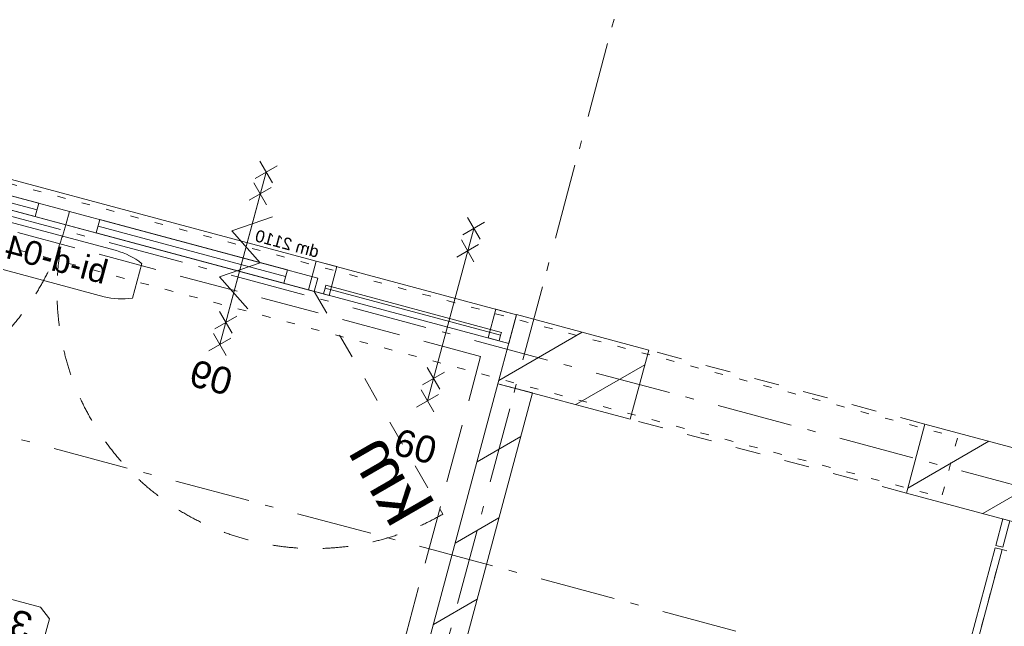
# Model space of a CAD drawing. Header units: millimetres. Extents: x -62314 to 79800, y -34032 to 28340.
# Tile 78 of 256: x 49834 to 53967, y -17865 to -15318. Entities that reach past the tile are written whole.
import ezdxf
from ezdxf.enums import TextEntityAlignment as Align

# ---------------------------------------------------------------- set-up
doc = ezdxf.new("R2010")
doc.units = ezdxf.units.MM
doc.header["$LTSCALE"] = 508
doc.header["$PDMODE"] = 1
doc.header["$PDSIZE"] = -2
for name, pattern in [('Dash Style-1', [0.41664, 0.20828, -0.20836]), ('Dash Style-2', [0.694425, 0.48607, -0.208355]), ('Dash Style-5', [0.20828, 0.069425, -0.138855]), ('Dash Style-6', [1.04164, 0.625, -0.20828, 0.06943, -0.13893])]:
    doc.linetypes.add(name, pattern=pattern)
for name, color, linetype, lineweight in [('(00) tekening-aanzicht', 8, 'Continuous', 0), ('(00) tekening-bovenliggend', 8, 'Dash Style-1', 0), ('(00) tekening-lijn draairichting', 7, 'Dash Style-1', 0), ('(00) tekening-merk kozijn', 40, 'Continuous', 0), ('(00) tekening-stramien-algemeen', 7, 'Dash Style-6', 0), ('(00) tekst-algemeen', 8, 'Continuous', 0), ('(00) tekst-klein', 8, 'Continuous', 0), ('(04) bouwaanvraag-brandweer-bestaand-WBDBO 60min', 1, 'Dash Style-2', 0), ('(22) binnenwanden-X kalkzandsteen', 1, 'Continuous', 0), ('(28) hoofddraagconstructie-bovenliggend', 1, 'Dash Style-5', 0), ('(42) binnenwandafwerkingen-R plaatmateriaal akoestisch', 12, 'Continuous', 0), ('(43) vloerafwerkingen-az-gietvloer grijs', 8, 'Continuous', 0), ('(7_) vaste voorzieningen-(74) sanitair', 8, 'Continuous', 0), ('None', 7, 'Continuous', 0)]:
    doc.layers.add(name, color=color, linetype=linetype, lineweight=lineweight)
doc.styles.add('Arial', font='Arial')
doc.styles.add('Helvetica', font='Helvetica')
pattern_1 = [(45, (0, 0), (-176.7767, 176.7767), [])]

# ---------------------------------------------------------------- blocks, each defined once
blk = doc.blocks.new('00 peil_pg_200')
at = {"layer": 'None', "color": 17, "lineweight": 0, "transparency": 33554687, "flags": 128}
blk.add_lwpolyline([(-313.1, 83.7), (-362.5, 46.2), (-362.5, -53.8), (-313.1, -91.3), (313.1, -91.3), (362.5, -53.8), (362.5, 46.2), (313.1, 83.7)], close=True, dxfattribs=at)
at = {"layer": 'None', "color": 17, "style": 'Arial'}
blk.add_attdef('peil', text='', height=113.3, dxfattribs=at).set_placement((0, 0), align=Align.MIDDLE_CENTER)
at = {"layer": 'None', "color": 0, "flags": 1}
blk.add_attdef('opmerking', (-362.5, -295.2), '', height=113.3, dxfattribs=at)
blk = doc.blocks.new('blok b-v1-gevel_constructie')
at = {"layer": '(22) binnenwanden-X kalkzandsteen', "linetype": 'Continuous', "lineweight": 0, "transparency": 33554687}
h = blk.add_hatch(dxfattribs=at)
h.set_pattern_fill('(__)F kzs 1_100', color=253, style=0, pattern_type=2)
h.set_pattern_definition(pattern_1)
h.paths.add_polyline_path([(7800, 8215.07), (7800, 8515.07), (7225, 8515.07), (7225, 8215.07)])
h = blk.add_hatch(dxfattribs=at)
h.set_pattern_fill('(__)F kzs 1_100', color=253, style=0, pattern_type=2)
h.set_pattern_definition(pattern_1)
h.paths.add_polyline_path([(9000, 8515.07), (9000, 8215.07), (10979.64, 8215.07), (10979.64, 8515.07)])
h = blk.add_hatch(dxfattribs=at)
h.set_pattern_fill('(__)F kzs 1_100', color=253, style=0, pattern_type=2)
h.set_pattern_definition(pattern_1)
h.paths.add_polyline_path([(7225, 8215.07), (7225, 544), (7375, 544), (7375, 8215.07)])
at = {"layer": '(00) tekening-bovenliggend', "color": 17, "lineweight": 0, "transparency": 33554687}
for p, q in [((9000, 8515.07), (7800, 8515.07)), ((9000, 8215.07), (7800, 8215.07))]:
    blk.add_line(p, q, dxfattribs=at)
at = {"layer": '(22) binnenwanden-X kalkzandsteen', "color": 3, "lineweight": 0, "transparency": 33554687, "flags": 128}
for points in [[(7800, 8215.07), (7800, 8515.07), (7225, 8515.07), (7225, 8215.07)], [(9000, 8515.07), (9000, 8215.07), (10979.64, 8215.07), (10979.64, 8515.07)], [(7225, 8215.07), (7225, 544), (7375, 544), (7375, 8215.07)]]:
    blk.add_lwpolyline(points, close=True, dxfattribs=at)
at = {"layer": '(28) hoofddraagconstructie-bovenliggend', "color": 2, "lineweight": 0, "transparency": 33554687, "flags": 128}
blk.add_lwpolyline([(3224.64, 8496.46), (9147.32, 8496.46), (9147.32, 8236.46), (3224.64, 8236.46)], close=True, dxfattribs=at)
blk = doc.blocks.new('trap steek 1e en 2e verdieping')
at = {"layer": 'None', "color": 7, "linetype": 'Continuous', "lineweight": 0, "transparency": 33554687}
blk.add_point((-1944.3, 75), dxfattribs=at)
blk = doc.blocks.new('Group-117-1')
at = {"layer": 'None', "color": 17, "transparency": 33554687, "rotation": 270}
blk.add_blockref('trap steek 1e en 2e verdieping', (3850.4, -2027.7), dxfattribs=at)
blk = doc.blocks.new('Group-118-1')
at = {"layer": '(42) binnenwandafwerkingen-R plaatmateriaal akoestisch', "color": 17, "lineweight": 0, "transparency": 33554687, "flags": 128}
blk.add_lwpolyline([(140, 1410), (790, 1410), (790, 1380), (140, 1380)], close=True, dxfattribs=at)
blk = doc.blocks.new('74-1-toilet')
at = {"layer": '(7_) vaste voorzieningen-(74) sanitair', "color": 17, "lineweight": 0, "flags": 128}
blk.add_lwpolyline([(-498.4, 185), (-140, 185), (-140, -185), (-498.4, -185)], dxfattribs=at)
at = {"layer": '(7_) vaste voorzieningen-(74) sanitair', "color": 17, "lineweight": 0}
for points in [[(-498.4, 185), (-547.1, 185), (-631.3, 135.4), (-680, 49.6), (-680, 0)], [(-529.5, 133.5), (-481, 154), (-369, 154), (-272, 113), (-216, 42), (-216, -40), (-272, -111), (-369, -152), (-481, -152), (-578, -111), (-634, -40), (-634, 42), (-578, 113), (-529.5, 133.5)], [(-680, 0), (-680, -49.6), (-631.3, -135.4), (-547.1, -185), (-498.4, -185)]]:
    blk.add_open_spline(points, degree=2, dxfattribs=at)
blk = doc.blocks.new('00-toilet')
at = {"layer": '(00) tekening-aanzicht', "color": 17, "lineweight": 0, "transparency": 33554687, "flags": 128}
blk.add_lwpolyline([(15, 140), (915, 140), (915, 0), (15, 0)], close=True, dxfattribs=at)
at = {"layer": '(00) tekening-bovenliggend', "color": 17, "linetype": 'Dash Style-5', "lineweight": 0, "transparency": 33554687, "flags": 128}
blk.add_lwpolyline([(790, 1380), (140, 1380), (140, 730, 0.414214), (790, 1380)], format="xyb", close=True, dxfattribs=at)
at = {"layer": '(43) vloerafwerkingen-az-gietvloer grijs', "color": 17, "lineweight": 0, "transparency": 33554687, "flags": 128}
blk.add_lwpolyline([(15, 1200), (915, 1200), (915, 0), (15, 0)], close=True, dxfattribs=at)
at = {"layer": 'None', "color": 17, "transparency": 33554687}
blk.add_blockref('Group-118-1', (0, 0), dxfattribs=at)
at = {"layer": 'None', "color": 17, "transparency": 33554687, "rotation": 270}
blk.add_blockref('74-1-toilet', (465, 0), dxfattribs=at)
blk = doc.blocks.new('Group-121-1')
at = {"layer": '(42) binnenwandafwerkingen-R plaatmateriaal akoestisch', "color": 17, "lineweight": 0, "transparency": 33554687, "flags": 128}
blk.add_lwpolyline([(6045, -420.6), (6045, -305.6), (6075, -305.6), (6075, -420.6)], close=True, dxfattribs=at)
blk = doc.blocks.new('Group-127-1')
at = {"layer": 'None', "color": 17, "transparency": 33554687, "xscale": -1, "rotation": 89.99999999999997}
blk.add_blockref('00-toilet', (7455, -290.6), dxfattribs=at)
at = {"layer": 'None', "color": 17, "transparency": 33554687}
blk.add_blockref('Group-121-1', (0, 0), dxfattribs=at)
blk = doc.blocks.new('toiletgroep V1')
at = {"layer": 'None', "color": 17, "transparency": 33554687}
for name in ['Group-117-1', 'Group-127-1']:
    blk.add_blockref(name, (0, 0), dxfattribs=at)
blk = doc.blocks.new('Group-139-1')
at = {"layer": 'None', "color": 17, "transparency": 33554687}
blk.add_blockref('toiletgroep V1', (50854.6, 8520.6), dxfattribs=at)
blk = doc.blocks.new('00-merk kozijn')
at = {"layer": '(00) tekening-merk kozijn', "color": 2, "lineweight": 0, "transparency": 33554687, "flags": 128}
blk.add_lwpolyline([(233.3, 50, 0.105357), (349.4, 74.7), (350, 75), (350, 225), (349.4, 225.3, 0.105357), (233.3, 250), (-233.3, 250, 0.105357), (-349.4, 225.3), (-350, 225), (-350, 75), (-349.4, 74.7, 0.105357), (-233.3, 50)], format="xyb", close=True, dxfattribs=at)
at = {"layer": 'None', "color": 7, "linetype": 'Continuous', "lineweight": 0, "transparency": 33554687}
blk.add_point((0, 0), dxfattribs=at)
at = {"layer": '(00) tekening-merk kozijn', "color": 2, "transparency": 33554687, "style": 'Arial'}
blk.add_attdef('MERK', text='', height=100.7, dxfattribs=at).set_placement((0, 149.9), align=Align.MIDDLE_CENTER)
blk = doc.blocks.new('Group-152-1')
at = {"layer": 'None', "color": 17, "lineweight": 0, "transparency": 33554687}
for p, q in [((1792.5, -96), (977.5, -96)), ((2057.5, -96), (2872.5, -96))]:
    blk.add_line(p, q, dxfattribs=at)
at = {"layer": 'None', "color": 17, "lineweight": 0, "transparency": 33554687, "flags": 128}
for points in [[(845, -67), (1925, -67), (1925, -125), (845, -125)], [(977.5, -67), (1792.5, -67), (1792.5, -125), (977.5, -125)], [(1925, -67), (3005, -67), (3005, -125), (1925, -125)], [(2057.5, -67), (2872.5, -67), (2872.5, -125), (2057.5, -125)]]:
    blk.add_lwpolyline(points, close=True, dxfattribs=at)
blk = doc.blocks.new('bi-d-04 plt')
at = {"layer": '(00) tekening-lijn draairichting', "color": 17, "lineweight": 0, "transparency": 33554687}
for p, q in [((845, -125), (81.3, -888.7)), ((3005, -125), (3768.7, -888.7))]:
    blk.add_line(p, q, dxfattribs=at)
for centre, start, end in [((845, -125), 225, 0), ((3005, -125), 180, 315)]:
    blk.add_arc(centre, 1080, start, end, dxfattribs=at)
at = {"layer": 'None', "color": 17, "lineweight": 0, "transparency": 33554687}
for p, q in [((42, -100), (42, -125)), ((805, -100), (805, -125)), ((3045, -100), (3045, -125)), ((3808, -100), (3808, -125))]:
    blk.add_line(p, q, dxfattribs=at)
at = {"layer": 'None', "color": 17, "lineweight": 0, "transparency": 33554687, "flags": 128}
for points in [[(0, 0), (3850, 0), (3850, -125), (0, -125)], [(0, 0), (90, 0), (90, -125), (0, -125)], [(780, 0), (870, 0), (870, -125), (780, -125)], [(2980, 0), (3070, 0), (3070, -125), (2980, -125)], [(3760, 0), (3850, 0), (3850, -125), (3760, -125)], [(42, -88), (805, -88), (805, -100), (42, -100)], [(3045, -88), (3808, -88), (3808, -100), (3045, -100)]]:
    blk.add_lwpolyline(points, close=True, dxfattribs=at)
at = {"layer": '(00) tekening-merk kozijn', "color": 1, "transparency": 33554687}
ref = blk.add_blockref('00-merk kozijn', (1925, -125), dxfattribs=dict(at, rotation=180))
ref.add_attrib('MERK', 'bi-d-04', dxfattribs={"color": 2, "transparency": 33554687, "height": 100.69, "style": 'Arial'}).set_placement((1925, -274.9), align=Align.MIDDLE_CENTER)
at = {"layer": 'None', "color": 17, "transparency": 33554687}
blk.add_blockref('Group-152-1', (0, 0), dxfattribs=at)
at = {"layer": '(00) tekst-algemeen', "color": 17, "transparency": 33554687, "char_height": 201.74, "attachment_point": 1, "line_spacing_factor": 0.834288, "style": 'Helvetica'}
for insert, rotation in [((3456.3, -598.3), 315), ((127.7, -864.3), 45)]:
    blk.add_mtext('km', dxfattribs=dict(at, insert=insert, rotation=rotation))
at = {"layer": '(00) tekst-klein', "color": 17, "insert": (870, 13.1), "char_height": 50.34, "attachment_point": 7, "line_spacing_factor": 0.962448, "style": 'Arial'}
blk.add_mtext('dm 2110', dxfattribs=at)
blk = doc.blocks.new('Group-56-1')
at = {"layer": '(04) bouwaanvraag-brandweer-bestaand-WBDBO 60min', "color": 1, "linetype": 'Continuous', "lineweight": 0, "transparency": 33554687}
for p, q in [((37.5, 412.5), (-37.5, 337.5)), ((37.5, 337.5), (-37.5, 412.5))]:
    blk.add_line(p, q, dxfattribs=at)
blk = doc.blocks.new('Group-57-1')
at = {"layer": '(04) bouwaanvraag-brandweer-bestaand-WBDBO 60min', "color": 1, "linetype": 'Continuous', "lineweight": 0, "transparency": 33554687}
for p, q in [((37.5, -412.5), (-37.5, -337.5)), ((37.5, -337.5), (-37.5, -412.5))]:
    blk.add_line(p, q, dxfattribs=at)
blk = doc.blocks.new('Group-58-1')
at = {"layer": '(04) bouwaanvraag-brandweer-bestaand-WBDBO 60min', "color": 1, "linetype": 'Continuous', "lineweight": 0, "transparency": 33554687}
for p, q in [((37.5, 314.5), (-37.5, 239.5)), ((37.5, 239.5), (-37.5, 314.5))]:
    blk.add_line(p, q, dxfattribs=at)
blk = doc.blocks.new('Group-59-1')
at = {"layer": '(04) bouwaanvraag-brandweer-bestaand-WBDBO 60min', "color": 1, "linetype": 'Continuous', "lineweight": 0, "transparency": 33554687}
for p, q in [((37.5, -314.5), (-37.5, -239.5)), ((37.5, -239.5), (-37.5, -314.5))]:
    blk.add_line(p, q, dxfattribs=at)
blk = doc.blocks.new('brand-60 wbdbo')
at = {"layer": '(04) bouwaanvraag-brandweer-bestaand-WBDBO 60min', "color": 1, "linetype": 'Continuous', "lineweight": 0, "transparency": 33554687}
blk.add_line((0, 375), (0, -375), dxfattribs=at)
at = {"layer": '(04) bouwaanvraag-brandweer-bestaand-WBDBO 60min', "color": 7, "linetype": 'Continuous', "lineweight": 0, "transparency": 33554687}
blk.add_point((0, 0), dxfattribs=at)
at = {"layer": '(04) bouwaanvraag-brandweer-bestaand-WBDBO 60min', "color": 1, "transparency": 33554687}
for name in ['Group-56-1', 'Group-58-1', 'Group-59-1', 'Group-57-1']:
    blk.add_blockref(name, (0, 0), dxfattribs=at)
at = {"layer": '(04) bouwaanvraag-brandweer-bestaand-WBDBO 60min', "color": 1, "transparency": 33554687, "insert": (0, -630.6), "char_height": 113.27, "attachment_point": 8, "line_spacing_factor": 0.962448, "style": 'Arial'}
blk.add_mtext('60', dxfattribs=at)
blk = doc.blocks.new('Group-75-1')
at = {"layer": '(04) bouwaanvraag-brandweer-bestaand-WBDBO 60min', "color": 1, "lineweight": 0, "transparency": 33554687}
for p, q in [((-37.5, -412.5), (37.5, -337.5)), ((-37.5, -337.5), (37.5, -412.5))]:
    blk.add_line(p, q, dxfattribs=at)
blk = doc.blocks.new('Group-76-1')
at = {"layer": '(04) bouwaanvraag-brandweer-bestaand-WBDBO 60min', "color": 1, "lineweight": 0, "transparency": 33554687}
for p, q in [((-37.5, 412.5), (37.5, 337.5)), ((-37.5, 337.5), (37.5, 412.5))]:
    blk.add_line(p, q, dxfattribs=at)
blk = doc.blocks.new('Group-77-1')
at = {"layer": '(04) bouwaanvraag-brandweer-bestaand-WBDBO 60min', "color": 1, "lineweight": 0, "transparency": 33554687}
for p, q in [((-37.5, 241.1), (37.5, 316.1)), ((-37.5, 316.1), (37.5, 241.1))]:
    blk.add_line(p, q, dxfattribs=at)
blk = doc.blocks.new('Group-78-1')
at = {"layer": '(04) bouwaanvraag-brandweer-bestaand-WBDBO 60min', "color": 1, "lineweight": 0, "transparency": 33554687}
for p, q in [((-37.5, -242.9), (37.5, -317.9)), ((-37.5, -317.9), (37.5, -242.9))]:
    blk.add_line(p, q, dxfattribs=at)
blk = doc.blocks.new('Group-79-1')
at = {"layer": '(04) bouwaanvraag-brandweer-bestaand-WBDBO 60min', "color": 1, "linetype": 'Continuous', "lineweight": 0, "transparency": 33554687}
for p, q in [((75, 200), (-75, 100)), ((75, 0), (-75, 100)), ((75, 0), (-75, -100)), ((-75, -100), (75, -200))]:
    blk.add_line(p, q, dxfattribs=at)
blk = doc.blocks.new('brand-zs deur-2')
at = {"layer": '(04) bouwaanvraag-brandweer-bestaand-WBDBO 60min', "color": 1, "linetype": 'Continuous', "lineweight": 0, "transparency": 33554687}
blk.add_line((0, -250), (0, 250), dxfattribs=at)
at = {"layer": '(04) bouwaanvraag-brandweer-bestaand-WBDBO 60min', "color": 7, "linetype": 'Continuous', "lineweight": 0, "transparency": 33554687}
blk.add_point((0, 0), dxfattribs=at)
at = {"layer": '(04) bouwaanvraag-brandweer-bestaand-WBDBO 60min', "color": 1, "transparency": 33554687}
blk.add_blockref('Group-79-1', (0, 0), dxfattribs=at)
blk = doc.blocks.new('brand-rw 60 + zelfs')
at = {"layer": '(04) bouwaanvraag-brandweer-bestaand-WBDBO 60min', "color": 1, "linetype": 'Continuous', "lineweight": 0, "transparency": 33554687}
blk.add_line((0, -375), (0, 375), dxfattribs=at)
at = {"layer": '(04) bouwaanvraag-brandweer-bestaand-WBDBO 60min', "color": 7, "linetype": 'Continuous', "lineweight": 0, "transparency": 33554687}
blk.add_point((0, 0), dxfattribs=at)
at = {"layer": '(04) bouwaanvraag-brandweer-bestaand-WBDBO 60min', "color": 1, "transparency": 33554687}
for name in ['Group-76-1', 'Group-77-1', 'Group-78-1', 'Group-75-1']:
    blk.add_blockref(name, (0, 0), dxfattribs=at)
at = {"layer": 'None', "color": 17, "transparency": 33554687}
blk.add_blockref('brand-zs deur-2', (0, 0), dxfattribs=at)
at = {"layer": '(04) bouwaanvraag-brandweer-bestaand-WBDBO 60min', "color": 1, "transparency": 33554687, "insert": (0, 459.4875), "char_height": 113.27474, "attachment_point": 8, "line_spacing_factor": 0.962448, "style": 'Arial'}
blk.add_mtext('60', dxfattribs=at)
blk = doc.blocks.new('blok B 01 (2D)')
at = {"layer": '(04) bouwaanvraag-brandweer-bestaand-WBDBO 60min', "color": 6, "lineweight": 0, "transparency": 33554687}
blk.add_line((54605, 0), (54605, 8306.6), dxfattribs=at)
at = {"layer": '(04) bouwaanvraag-brandweer-bestaand-WBDBO 60min', "color": 6, "lineweight": 0, "transparency": 33554687, "flags": 128}
blk.add_lwpolyline([(54605, 8306.6), (50955, 8306.6), (50955, 0)], dxfattribs=at)
at = {"layer": 'None', "color": 17, "transparency": 33554687}
for name, p in [('blok b-v1-gevel_constructie', (47480, 0)), ('brand-60 wbdbo', (54438, 8443.6)), ('Group-139-1', (0, 0))]:
    blk.add_blockref(name, p, dxfattribs=at)
at = {"layer": 'None', "color": 17, "transparency": 33554687, "xscale": -1, "rotation": 180}
blk.add_blockref('brand-rw 60 + zelfs', (53535, 8446.6), dxfattribs=at)
at = {"layer": 'None', "color": 17, "transparency": 33554687, "xscale": -1}
blk.add_blockref('bi-d-04 plt', (54705, 8515), dxfattribs=at)
at = {"layer": 'None', "color": 17, "transparency": 33554687}
ref = blk.add_blockref('00 peil_pg_200', (52779.8, 6720.1), dxfattribs=dict(at, xscale=-1, rotation=180))
ref.add_attrib('peil', '3420 +P', dxfattribs={"color": 17, "height": 113.27, "rotation": 180, "style": 'Arial'}).set_placement((52779.8, 6720.1), align=Align.MIDDLE_CENTER)
blk = doc.blocks.new('Group-176-1')
at = {"layer": '(00) tekening-stramien-algemeen', "color": 2, "lineweight": 0, "transparency": 33554687}
for p, q in [((71014.5, -2704.9), (-1884.5, -2704.9)), ((71014.5, -3599.9), (-1884.5, -3599.9))]:
    blk.add_line(p, q, dxfattribs=at)
blk = doc.blocks.new('Stramien blok B')
at = {"layer": '(00) tekening-stramien-algemeen', "color": 2, "lineweight": 0, "transparency": 33554687}
blk.add_line((54510, 1818.9), (54510, -14997.6), dxfattribs=at)
at = {"layer": 'None', "color": 17, "transparency": 33554687}
blk.add_blockref('Group-176-1', (0, 0), dxfattribs=at)

msp = doc.modelspace()

# ---------------------------------------------------------------- block references
at = {"layer": 'None', "color": 17, "transparency": 33554687}
for name, p, rotation in [('blok B 01 (2D)', (-3125.94, -10622.93), 344.9999999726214), ('Stramien blok B', (0, 0), 344.9999645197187)]:
    msp.add_blockref(name, p, dxfattribs=dict(at, rotation=rotation))

doc.saveas('drawing.dxf')
